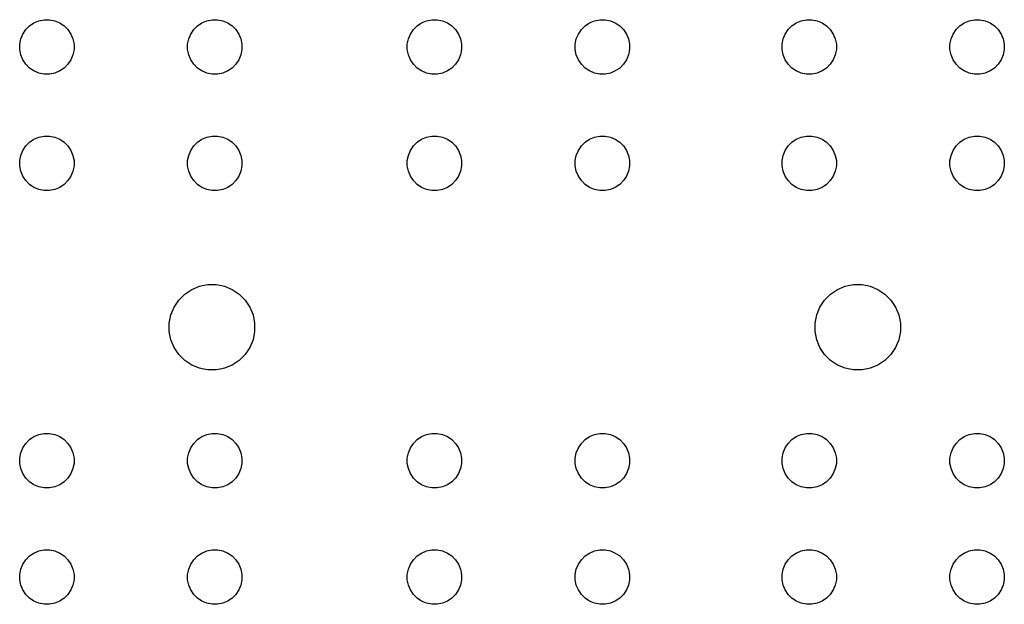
# Model space of a CAD drawing. Extents: x 75.9 to 114.1, y -101.6 to -39.1.
# Tile 1 of 2: x 75.9 to 114.1, y -101.6 to -78.9. Entities that reach past the tile are written whole.
import ezdxf

# ---------------------------------------------------------------- set-up
doc = ezdxf.new("R2010")
doc.units = 0
doc.header["$MEASUREMENT"] = 0
doc.layers.add('BLACK', color=7, linetype='CONTINUOUS')

msp = doc.modelspace()

# ---------------------------------------------------------------- linework, layer by layer
at = {"layer": 'BLACK', "linetype": 'CONTINUOUS'}
for p, q in [((76.1836, -79.33), (76.33, -79.1836)), ((76.33, -79.1836), (76.5022, -79.0686)), ((76.5022, -79.0686), (76.6934, -78.9894)), ((76.6934, -78.9894), (76.8965, -78.949)), ((76.8965, -78.949), (77.1035, -78.949)), ((77.1035, -78.949), (77.3066, -78.9894)), ((77.3066, -78.9894), (77.4978, -79.0686)), ((77.4978, -79.0686), (77.67, -79.1836)), ((77.67, -79.1836), (77.8164, -79.33)), ((82.6836, -79.33), (82.83, -79.1836)), ((82.83, -79.1836), (83.0022, -79.0686)), ((83.0022, -79.0686), (83.1934, -78.9894)), ((83.1934, -78.9894), (83.3965, -78.949)), ((83.3965, -78.949), (83.6035, -78.949)), ((83.6035, -78.949), (83.8066, -78.9894)), ((83.8066, -78.9894), (83.9978, -79.0686)), ((83.9978, -79.0686), (84.17, -79.1836)), ((84.17, -79.1836), (84.3164, -79.33)), ((91.1836, -79.33), (91.33, -79.1836)), ((91.33, -79.1836), (91.5022, -79.0686)), ((91.5022, -79.0686), (91.6934, -78.9894)), ((91.6934, -78.9894), (91.8965, -78.949)), ((91.8965, -78.949), (92.1035, -78.949)), ((92.1035, -78.949), (92.3066, -78.9894)), ((92.3066, -78.9894), (92.4978, -79.0686)), ((92.4978, -79.0686), (92.67, -79.1836)), ((92.67, -79.1836), (92.8164, -79.33)), ((97.6836, -79.33), (97.83, -79.1836)), ((97.83, -79.1836), (98.0022, -79.0686)), ((98.0022, -79.0686), (98.1934, -78.9894)), ((98.1934, -78.9894), (98.3965, -78.949)), ((98.3965, -78.949), (98.6035, -78.949)), ((98.6035, -78.949), (98.8066, -78.9894)), ((98.8066, -78.9894), (98.9978, -79.0686)), ((98.9978, -79.0686), (99.17, -79.1836)), ((99.17, -79.1836), (99.3164, -79.33)), ((105.684, -79.33), (105.83, -79.1836)), ((105.83, -79.1836), (106.002, -79.0686)), ((106.002, -79.0686), (106.193, -78.9894)), ((106.193, -78.9894), (106.396, -78.949)), ((106.396, -78.949), (106.604, -78.949)), ((106.604, -78.949), (106.807, -78.9894)), ((106.807, -78.9894), (106.998, -79.0686)), ((106.998, -79.0686), (107.17, -79.1836)), ((107.17, -79.1836), (107.316, -79.33)), ((112.184, -79.33), (112.33, -79.1836)), ((112.33, -79.1836), (112.502, -79.0686)), ((112.502, -79.0686), (112.693, -78.9894)), ((112.693, -78.9894), (112.896, -78.949)), ((112.896, -78.949), (113.104, -78.949)), ((113.104, -78.949), (113.307, -78.9894)), ((113.307, -78.9894), (113.498, -79.0686)), ((113.498, -79.0686), (113.67, -79.1836)), ((113.67, -79.1836), (113.816, -79.33)), ((75.9894, -79.6934), (76.0686, -79.5022)), ((76.0686, -79.5022), (76.1836, -79.33)), ((77.8164, -79.33), (77.9314, -79.5022)), ((77.9314, -79.5022), (78.0106, -79.6934)), ((82.4894, -79.6934), (82.5686, -79.5022)), ((82.5686, -79.5022), (82.6836, -79.33)), ((84.3164, -79.33), (84.4314, -79.5022)), ((84.4314, -79.5022), (84.5106, -79.6934)), ((90.9894, -79.6934), (91.0686, -79.5022)), ((91.0686, -79.5022), (91.1836, -79.33)), ((92.8164, -79.33), (92.9314, -79.5022)), ((92.9314, -79.5022), (93.0106, -79.6934)), ((97.4894, -79.6934), (97.5686, -79.5022)), ((97.5686, -79.5022), (97.6836, -79.33)), ((99.3164, -79.33), (99.4314, -79.5022)), ((99.4314, -79.5022), (99.5106, -79.6934)), ((105.489, -79.6934), (105.569, -79.5022)), ((105.569, -79.5022), (105.684, -79.33)), ((107.316, -79.33), (107.431, -79.5022)), ((107.431, -79.5022), (107.511, -79.6934)), ((111.989, -79.6934), (112.069, -79.5022)), ((112.069, -79.5022), (112.184, -79.33)), ((113.816, -79.33), (113.931, -79.5022)), ((113.931, -79.5022), (114.011, -79.6934)), ((75.949, -79.8965), (75.9894, -79.6934)), ((75.949, -80.1035), (75.949, -79.8965)), ((78.0106, -79.6934), (78.051, -79.8965)), ((78.051, -79.8965), (78.051, -80.1035)), ((82.449, -79.8965), (82.4894, -79.6934)), ((82.449, -80.1035), (82.449, -79.8965)), ((84.5106, -79.6934), (84.551, -79.8965)), ((84.551, -79.8965), (84.551, -80.1035)), ((90.949, -79.8965), (90.9894, -79.6934)), ((90.949, -80.1035), (90.949, -79.8965)), ((93.0106, -79.6934), (93.051, -79.8965)), ((93.051, -79.8965), (93.051, -80.1035)), ((97.449, -79.8965), (97.4894, -79.6934)), ((97.449, -80.1035), (97.449, -79.8965)), ((99.5106, -79.6934), (99.551, -79.8965)), ((99.551, -79.8965), (99.551, -80.1035)), ((105.449, -79.8965), (105.489, -79.6934)), ((105.449, -80.1035), (105.449, -79.8965)), ((107.511, -79.6934), (107.551, -79.8965)), ((107.551, -79.8965), (107.551, -80.1035)), ((111.949, -79.8965), (111.989, -79.6934)), ((111.949, -80.1035), (111.949, -79.8965)), ((114.011, -79.6934), (114.051, -79.8965)), ((114.051, -79.8965), (114.051, -80.1035)), ((75.9894, -80.3066), (75.949, -80.1035)), ((76.0686, -80.4978), (75.9894, -80.3066)), ((78.0106, -80.3066), (77.9314, -80.4978)), ((78.051, -80.1035), (78.0106, -80.3066)), ((82.4894, -80.3066), (82.449, -80.1035)), ((82.5686, -80.4978), (82.4894, -80.3066)), ((84.5106, -80.3066), (84.4314, -80.4978)), ((84.551, -80.1035), (84.5106, -80.3066)), ((90.9894, -80.3066), (90.949, -80.1035)), ((91.0686, -80.4978), (90.9894, -80.3066)), ((93.0106, -80.3066), (92.9314, -80.4978)), ((93.051, -80.1035), (93.0106, -80.3066)), ((97.4894, -80.3066), (97.449, -80.1035)), ((97.5686, -80.4978), (97.4894, -80.3066)), ((99.5106, -80.3066), (99.4314, -80.4978)), ((99.551, -80.1035), (99.5106, -80.3066)), ((105.489, -80.3066), (105.449, -80.1035)), ((105.569, -80.4978), (105.489, -80.3066)), ((107.511, -80.3066), (107.431, -80.4978)), ((107.551, -80.1035), (107.511, -80.3066)), ((111.989, -80.3066), (111.949, -80.1035)), ((112.069, -80.4978), (111.989, -80.3066)), ((114.011, -80.3066), (113.931, -80.4978)), ((114.051, -80.1035), (114.011, -80.3066)), ((76.1836, -80.67), (76.0686, -80.4978)), ((76.33, -80.8164), (76.1836, -80.67)), ((77.8164, -80.67), (77.67, -80.8164)), ((77.9314, -80.4978), (77.8164, -80.67)), ((82.6836, -80.67), (82.5686, -80.4978)), ((82.83, -80.8164), (82.6836, -80.67)), ((84.3164, -80.67), (84.17, -80.8164)), ((84.4314, -80.4978), (84.3164, -80.67)), ((91.1836, -80.67), (91.0686, -80.4978)), ((91.33, -80.8164), (91.1836, -80.67)), ((92.8164, -80.67), (92.67, -80.8164)), ((92.9314, -80.4978), (92.8164, -80.67)), ((97.6836, -80.67), (97.5686, -80.4978)), ((97.83, -80.8164), (97.6836, -80.67)), ((99.3164, -80.67), (99.17, -80.8164)), ((99.4314, -80.4978), (99.3164, -80.67)), ((105.684, -80.67), (105.569, -80.4978)), ((105.83, -80.8164), (105.684, -80.67)), ((107.316, -80.67), (107.17, -80.8164)), ((107.431, -80.4978), (107.316, -80.67)), ((112.184, -80.67), (112.069, -80.4978)), ((112.33, -80.8164), (112.184, -80.67)), ((113.816, -80.67), (113.67, -80.8164)), ((113.931, -80.4978), (113.816, -80.67)), ((76.5022, -80.9314), (76.33, -80.8164)), ((76.6934, -81.0106), (76.5022, -80.9314)), ((76.8965, -81.051), (76.6934, -81.0106)), ((77.1035, -81.051), (76.8965, -81.051)), ((77.3066, -81.0106), (77.1035, -81.051)), ((77.4978, -80.9314), (77.3066, -81.0106)), ((77.67, -80.8164), (77.4978, -80.9314)), ((83.0022, -80.9314), (82.83, -80.8164)), ((83.1934, -81.0106), (83.0022, -80.9314)), ((83.3965, -81.051), (83.1934, -81.0106)), ((83.6035, -81.051), (83.3965, -81.051)), ((83.8066, -81.0106), (83.6035, -81.051)), ((83.9978, -80.9314), (83.8066, -81.0106)), ((84.17, -80.8164), (83.9978, -80.9314)), ((91.5022, -80.9314), (91.33, -80.8164)), ((91.6934, -81.0106), (91.5022, -80.9314)), ((91.8965, -81.051), (91.6934, -81.0106)), ((92.1035, -81.051), (91.8965, -81.051)), ((92.3066, -81.0106), (92.1035, -81.051)), ((92.4978, -80.9314), (92.3066, -81.0106)), ((92.67, -80.8164), (92.4978, -80.9314)), ((98.0022, -80.9314), (97.83, -80.8164)), ((98.1934, -81.0106), (98.0022, -80.9314)), ((98.3965, -81.051), (98.1934, -81.0106)), ((98.6035, -81.051), (98.3965, -81.051)), ((98.8066, -81.0106), (98.6035, -81.051)), ((98.9978, -80.9314), (98.8066, -81.0106)), ((99.17, -80.8164), (98.9978, -80.9314)), ((106.002, -80.9314), (105.83, -80.8164)), ((106.193, -81.0106), (106.002, -80.9314)), ((106.396, -81.051), (106.193, -81.0106)), ((106.604, -81.051), (106.396, -81.051)), ((106.807, -81.0106), (106.604, -81.051)), ((106.998, -80.9314), (106.807, -81.0106)), ((107.17, -80.8164), (106.998, -80.9314)), ((112.502, -80.9314), (112.33, -80.8164)), ((112.693, -81.0106), (112.502, -80.9314)), ((112.896, -81.051), (112.693, -81.0106)), ((113.104, -81.051), (112.896, -81.051)), ((113.307, -81.0106), (113.104, -81.051)), ((113.498, -80.9314), (113.307, -81.0106)), ((113.67, -80.8164), (113.498, -80.9314)), ((76.1836, -83.83), (76.33, -83.6836)), ((76.33, -83.6836), (76.5022, -83.5686)), ((76.5022, -83.5686), (76.6934, -83.4894)), ((76.6934, -83.4894), (76.8965, -83.449)), ((76.8965, -83.449), (77.1035, -83.449)), ((77.1035, -83.449), (77.3066, -83.4894)), ((77.3066, -83.4894), (77.4978, -83.5686)), ((77.4978, -83.5686), (77.67, -83.6836)), ((77.67, -83.6836), (77.8164, -83.83)), ((82.6836, -83.83), (82.83, -83.6836)), ((82.83, -83.6836), (83.0022, -83.5686)), ((83.0022, -83.5686), (83.1934, -83.4894)), ((83.1934, -83.4894), (83.3965, -83.449)), ((83.3965, -83.449), (83.6035, -83.449)), ((83.6035, -83.449), (83.8066, -83.4894)), ((83.8066, -83.4894), (83.9978, -83.5686)), ((83.9978, -83.5686), (84.17, -83.6836)), ((84.17, -83.6836), (84.3164, -83.83)), ((91.1836, -83.83), (91.33, -83.6836)), ((91.33, -83.6836), (91.5022, -83.5686)), ((91.5022, -83.5686), (91.6934, -83.4894)), ((91.6934, -83.4894), (91.8965, -83.449)), ((91.8965, -83.449), (92.1035, -83.449)), ((92.1035, -83.449), (92.3066, -83.4894)), ((92.3066, -83.4894), (92.4978, -83.5686)), ((92.4978, -83.5686), (92.67, -83.6836)), ((92.67, -83.6836), (92.8164, -83.83)), ((97.6836, -83.83), (97.83, -83.6836)), ((97.83, -83.6836), (98.0022, -83.5686)), ((98.0022, -83.5686), (98.1934, -83.4894)), ((98.1934, -83.4894), (98.3965, -83.449)), ((98.3965, -83.449), (98.6035, -83.449)), ((98.6035, -83.449), (98.8066, -83.4894)), ((98.8066, -83.4894), (98.9978, -83.5686)), ((98.9978, -83.5686), (99.17, -83.6836)), ((99.17, -83.6836), (99.3164, -83.83)), ((105.684, -83.83), (105.83, -83.6836)), ((105.83, -83.6836), (106.002, -83.5686)), ((106.002, -83.5686), (106.193, -83.4894)), ((106.193, -83.4894), (106.396, -83.449)), ((106.396, -83.449), (106.604, -83.449)), ((106.604, -83.449), (106.807, -83.4894)), ((106.807, -83.4894), (106.998, -83.5686)), ((106.998, -83.5686), (107.17, -83.6836)), ((107.17, -83.6836), (107.316, -83.83)), ((112.184, -83.83), (112.33, -83.6836)), ((112.33, -83.6836), (112.502, -83.5686)), ((112.502, -83.5686), (112.693, -83.4894)), ((112.693, -83.4894), (112.896, -83.449)), ((112.896, -83.449), (113.104, -83.449)), ((113.104, -83.449), (113.307, -83.4894)), ((113.307, -83.4894), (113.498, -83.5686)), ((113.498, -83.5686), (113.67, -83.6836)), ((113.67, -83.6836), (113.816, -83.83)), ((75.949, -84.3965), (75.9894, -84.1934)), ((75.9894, -84.1934), (76.0686, -84.0022)), ((76.0686, -84.0022), (76.1836, -83.83)), ((77.8164, -83.83), (77.9314, -84.0022)), ((77.9314, -84.0022), (78.0106, -84.1934)), ((78.0106, -84.1934), (78.051, -84.3965)), ((82.449, -84.3965), (82.4894, -84.1934)), ((82.4894, -84.1934), (82.5686, -84.0022)), ((82.5686, -84.0022), (82.6836, -83.83)), ((84.3164, -83.83), (84.4314, -84.0022)), ((84.4314, -84.0022), (84.5106, -84.1934)), ((84.5106, -84.1934), (84.551, -84.3965)), ((90.949, -84.3965), (90.9894, -84.1934)), ((90.9894, -84.1934), (91.0686, -84.0022)), ((91.0686, -84.0022), (91.1836, -83.83)), ((92.8164, -83.83), (92.9314, -84.0022)), ((92.9314, -84.0022), (93.0106, -84.1934)), ((93.0106, -84.1934), (93.051, -84.3965)), ((97.449, -84.3965), (97.4894, -84.1934)), ((97.4894, -84.1934), (97.5686, -84.0022)), ((97.5686, -84.0022), (97.6836, -83.83)), ((99.3164, -83.83), (99.4314, -84.0022)), ((99.4314, -84.0022), (99.5106, -84.1934)), ((99.5106, -84.1934), (99.551, -84.3965)), ((105.449, -84.3965), (105.489, -84.1934)), ((105.489, -84.1934), (105.569, -84.0022)), ((105.569, -84.0022), (105.684, -83.83)), ((107.316, -83.83), (107.431, -84.0022)), ((107.431, -84.0022), (107.511, -84.1934)), ((107.511, -84.1934), (107.551, -84.3965)), ((111.949, -84.3965), (111.989, -84.1934)), ((111.989, -84.1934), (112.069, -84.0022)), ((112.069, -84.0022), (112.184, -83.83)), ((113.816, -83.83), (113.931, -84.0022)), ((113.931, -84.0022), (114.011, -84.1934)), ((114.011, -84.1934), (114.051, -84.3965)), ((75.949, -84.6035), (75.949, -84.3965)), ((78.051, -84.3965), (78.051, -84.6035)), ((82.449, -84.6035), (82.449, -84.3965)), ((84.551, -84.3965), (84.551, -84.6035)), ((90.949, -84.6035), (90.949, -84.3965)), ((93.051, -84.3965), (93.051, -84.6035)), ((97.449, -84.6035), (97.449, -84.3965)), ((99.551, -84.3965), (99.551, -84.6035)), ((105.449, -84.6035), (105.449, -84.3965)), ((107.551, -84.3965), (107.551, -84.6035)), ((111.949, -84.6035), (111.949, -84.3965)), ((114.051, -84.3965), (114.051, -84.6035)), ((75.9894, -84.8066), (75.949, -84.6035)), ((76.0686, -84.9978), (75.9894, -84.8066)), ((78.0106, -84.8066), (77.9314, -84.9978)), ((78.051, -84.6035), (78.0106, -84.8066)), ((82.4894, -84.8066), (82.449, -84.6035)), ((82.5686, -84.9978), (82.4894, -84.8066)), ((84.5106, -84.8066), (84.4314, -84.9978)), ((84.551, -84.6035), (84.5106, -84.8066)), ((90.9894, -84.8066), (90.949, -84.6035)), ((91.0686, -84.9978), (90.9894, -84.8066)), ((93.0106, -84.8066), (92.9314, -84.9978)), ((93.051, -84.6035), (93.0106, -84.8066)), ((97.4894, -84.8066), (97.449, -84.6035)), ((97.5686, -84.9978), (97.4894, -84.8066)), ((99.5106, -84.8066), (99.4314, -84.9978)), ((99.551, -84.6035), (99.5106, -84.8066)), ((105.489, -84.8066), (105.449, -84.6035)), ((105.569, -84.9978), (105.489, -84.8066)), ((107.511, -84.8066), (107.431, -84.9978)), ((107.551, -84.6035), (107.511, -84.8066)), ((111.989, -84.8066), (111.949, -84.6035)), ((112.069, -84.9978), (111.989, -84.8066)), ((114.011, -84.8066), (113.931, -84.9978)), ((114.051, -84.6035), (114.011, -84.8066)), ((76.1836, -85.17), (76.0686, -84.9978)), ((76.33, -85.3164), (76.1836, -85.17)), ((76.5022, -85.4314), (76.33, -85.3164)), ((77.67, -85.3164), (77.4978, -85.4314)), ((77.8164, -85.17), (77.67, -85.3164)), ((77.9314, -84.9978), (77.8164, -85.17)), ((82.6836, -85.17), (82.5686, -84.9978)), ((82.83, -85.3164), (82.6836, -85.17)), ((83.0022, -85.4314), (82.83, -85.3164)), ((84.17, -85.3164), (83.9978, -85.4314)), ((84.3164, -85.17), (84.17, -85.3164)), ((84.4314, -84.9978), (84.3164, -85.17)), ((91.1836, -85.17), (91.0686, -84.9978)), ((91.33, -85.3164), (91.1836, -85.17)), ((91.5022, -85.4314), (91.33, -85.3164)), ((92.67, -85.3164), (92.4978, -85.4314)), ((92.8164, -85.17), (92.67, -85.3164)), ((92.9314, -84.9978), (92.8164, -85.17)), ((97.6836, -85.17), (97.5686, -84.9978)), ((97.83, -85.3164), (97.6836, -85.17)), ((98.0022, -85.4314), (97.83, -85.3164)), ((99.17, -85.3164), (98.9978, -85.4314)), ((99.3164, -85.17), (99.17, -85.3164)), ((99.4314, -84.9978), (99.3164, -85.17)), ((105.684, -85.17), (105.569, -84.9978)), ((105.83, -85.3164), (105.684, -85.17)), ((106.002, -85.4314), (105.83, -85.3164)), ((107.17, -85.3164), (106.998, -85.4314)), ((107.316, -85.17), (107.17, -85.3164)), ((107.431, -84.9978), (107.316, -85.17)), ((112.184, -85.17), (112.069, -84.9978)), ((112.33, -85.3164), (112.184, -85.17)), ((112.502, -85.4314), (112.33, -85.3164)), ((113.67, -85.3164), (113.498, -85.4314)), ((113.816, -85.17), (113.67, -85.3164)), ((113.931, -84.9978), (113.816, -85.17)), ((76.6934, -85.5106), (76.5022, -85.4314)), ((76.8965, -85.551), (76.6934, -85.5106)), ((77.1035, -85.551), (76.8965, -85.551)), ((77.3066, -85.5106), (77.1035, -85.551)), ((77.4978, -85.4314), (77.3066, -85.5106)), ((83.1934, -85.5106), (83.0022, -85.4314)), ((83.3965, -85.551), (83.1934, -85.5106)), ((83.6035, -85.551), (83.3965, -85.551)), ((83.8066, -85.5106), (83.6035, -85.551)), ((83.9978, -85.4314), (83.8066, -85.5106)), ((91.6934, -85.5106), (91.5022, -85.4314)), ((91.8965, -85.551), (91.6934, -85.5106)), ((92.1035, -85.551), (91.8965, -85.551)), ((92.3066, -85.5106), (92.1035, -85.551)), ((92.4978, -85.4314), (92.3066, -85.5106)), ((98.1934, -85.5106), (98.0022, -85.4314)), ((98.3965, -85.551), (98.1934, -85.5106)), ((98.6035, -85.551), (98.3965, -85.551)), ((98.8066, -85.5106), (98.6035, -85.551)), ((98.9978, -85.4314), (98.8066, -85.5106)), ((106.193, -85.5106), (106.002, -85.4314)), ((106.396, -85.551), (106.193, -85.5106)), ((106.604, -85.551), (106.396, -85.551)), ((106.807, -85.5106), (106.604, -85.551)), ((106.998, -85.4314), (106.807, -85.5106)), ((112.693, -85.5106), (112.502, -85.4314)), ((112.896, -85.551), (112.693, -85.5106)), ((113.104, -85.551), (112.896, -85.551)), ((113.307, -85.5106), (113.104, -85.551)), ((113.498, -85.4314), (113.307, -85.5106)), ((82.3411, -89.5552), (82.608, -89.3769)), ((82.608, -89.3769), (82.9084, -89.2524)), ((82.9084, -89.2524), (83.0147, -89.2313)), ((83.0147, -89.2313), (83.2274, -89.189)), ((83.2274, -89.189), (83.5526, -89.189)), ((83.5526, -89.189), (83.7653, -89.2313)), ((83.7653, -89.2313), (83.8716, -89.2524)), ((83.8716, -89.2524), (84.172, -89.3769)), ((84.172, -89.3769), (84.4389, -89.5552)), ((107.331, -89.5552), (107.598, -89.3769)), ((107.598, -89.3769), (107.898, -89.2524)), ((107.898, -89.2524), (108.005, -89.2313)), ((108.005, -89.2313), (108.217, -89.189)), ((108.217, -89.189), (108.543, -89.189)), ((108.543, -89.189), (108.755, -89.2313)), ((108.755, -89.2313), (108.862, -89.2524)), ((108.862, -89.2524), (109.162, -89.3769)), ((109.162, -89.3769), (109.429, -89.5552)), ((81.9269, -90.058), (82.1076, -89.7875)), ((82.1076, -89.7875), (82.3375, -89.5576)), ((82.3375, -89.5576), (82.3411, -89.5552)), ((84.4389, -89.5552), (84.4425, -89.5576)), ((84.4425, -89.5576), (84.6724, -89.7875)), ((84.6724, -89.7875), (84.8531, -90.058)), ((106.917, -90.058), (107.098, -89.7875)), ((107.098, -89.7875), (107.328, -89.5576)), ((107.328, -89.5576), (107.331, -89.5552)), ((109.429, -89.5552), (109.432, -89.5576)), ((109.432, -89.5576), (109.662, -89.7875)), ((109.662, -89.7875), (109.843, -90.058)), ((81.8024, -90.3584), (81.9269, -90.058)), ((84.8531, -90.058), (84.9776, -90.3584)), ((106.792, -90.3584), (106.917, -90.058)), ((109.843, -90.058), (109.968, -90.3584)), ((81.739, -90.6774), (81.8024, -90.3584)), ((81.739, -91.0026), (81.739, -90.6774)), ((84.9776, -90.3584), (85.041, -90.6774)), ((85.041, -90.6774), (85.041, -91.0026)), ((106.729, -90.6774), (106.792, -90.3584)), ((106.729, -91.0026), (106.729, -90.6774)), ((109.968, -90.3584), (110.031, -90.6774)), ((110.031, -90.6774), (110.031, -91.0026)), ((81.8024, -91.3216), (81.739, -91.0026)), ((85.041, -91.0026), (84.9776, -91.3216)), ((106.792, -91.3216), (106.729, -91.0026)), ((110.031, -91.0026), (109.968, -91.3216)), ((81.9269, -91.622), (81.8024, -91.3216)), ((84.9776, -91.3216), (84.8531, -91.622)), ((106.917, -91.622), (106.792, -91.3216)), ((109.968, -91.3216), (109.843, -91.622)), ((82.1076, -91.8925), (81.9269, -91.622)), ((84.8531, -91.622), (84.6724, -91.8925)), ((107.098, -91.8925), (106.917, -91.622)), ((109.843, -91.622), (109.662, -91.8925)), ((82.3375, -92.1224), (82.1076, -91.8925)), ((82.608, -92.3031), (82.3375, -92.1224)), ((82.3375, -92.1224), (82.3375, -92.1224)), ((84.4425, -92.1224), (84.172, -92.3031)), ((84.6724, -91.8925), (84.4425, -92.1224)), ((84.4425, -92.1224), (84.4425, -92.1224)), ((107.328, -92.1224), (107.098, -91.8925)), ((107.598, -92.3031), (107.328, -92.1224)), ((107.328, -92.1224), (107.328, -92.1224)), ((109.432, -92.1224), (109.162, -92.3031)), ((109.662, -91.8925), (109.432, -92.1224)), ((109.432, -92.1224), (109.432, -92.1224)), ((82.9084, -92.4276), (82.608, -92.3031)), ((83.0147, -92.4487), (82.9084, -92.4276)), ((83.2274, -92.491), (83.0147, -92.4487)), ((83.5526, -92.491), (83.2274, -92.491)), ((83.7653, -92.4487), (83.5526, -92.491)), ((83.8716, -92.4276), (83.7653, -92.4487)), ((84.172, -92.3031), (83.8716, -92.4276)), ((107.898, -92.4276), (107.598, -92.3031)), ((108.005, -92.4487), (107.898, -92.4276)), ((108.217, -92.491), (108.005, -92.4487)), ((108.543, -92.491), (108.217, -92.491)), ((108.755, -92.4487), (108.543, -92.491)), ((108.862, -92.4276), (108.755, -92.4487)), ((109.162, -92.3031), (108.862, -92.4276)), ((76.1836, -95.33), (76.33, -95.1836)), ((76.33, -95.1836), (76.5022, -95.0686)), ((76.5022, -95.0686), (76.6934, -94.9894)), ((76.6934, -94.9894), (76.8965, -94.949)), ((76.8965, -94.949), (77.1035, -94.949)), ((77.1035, -94.949), (77.3066, -94.9894)), ((77.3066, -94.9894), (77.4978, -95.0686)), ((77.4978, -95.0686), (77.67, -95.1836)), ((77.67, -95.1836), (77.8164, -95.33)), ((82.6836, -95.33), (82.83, -95.1836)), ((82.83, -95.1836), (83.0022, -95.0686)), ((83.0022, -95.0686), (83.1934, -94.9894)), ((83.1934, -94.9894), (83.3965, -94.949)), ((83.3965, -94.949), (83.6035, -94.949)), ((83.6035, -94.949), (83.8066, -94.9894)), ((83.8066, -94.9894), (83.9978, -95.0686)), ((83.9978, -95.0686), (84.17, -95.1836)), ((84.17, -95.1836), (84.3164, -95.33)), ((91.1836, -95.33), (91.33, -95.1836)), ((91.33, -95.1836), (91.5022, -95.0686)), ((91.5022, -95.0686), (91.6934, -94.9894)), ((91.6934, -94.9894), (91.8965, -94.949)), ((91.8965, -94.949), (92.1035, -94.949)), ((92.1035, -94.949), (92.3066, -94.9894)), ((92.3066, -94.9894), (92.4978, -95.0686)), ((92.4978, -95.0686), (92.67, -95.1836)), ((92.67, -95.1836), (92.8164, -95.33)), ((97.6836, -95.33), (97.83, -95.1836)), ((97.83, -95.1836), (98.0022, -95.0686)), ((98.0022, -95.0686), (98.1934, -94.9894)), ((98.1934, -94.9894), (98.3965, -94.949)), ((98.3965, -94.949), (98.6035, -94.949)), ((98.6035, -94.949), (98.8066, -94.9894)), ((98.8066, -94.9894), (98.9978, -95.0686)), ((98.9978, -95.0686), (99.17, -95.1836)), ((99.17, -95.1836), (99.3164, -95.33)), ((105.684, -95.33), (105.83, -95.1836)), ((105.83, -95.1836), (106.002, -95.0686)), ((106.002, -95.0686), (106.193, -94.9894)), ((106.193, -94.9894), (106.396, -94.949)), ((106.396, -94.949), (106.604, -94.949)), ((106.604, -94.949), (106.807, -94.9894)), ((106.807, -94.9894), (106.998, -95.0686)), ((106.998, -95.0686), (107.17, -95.1836)), ((107.17, -95.1836), (107.316, -95.33)), ((112.184, -95.33), (112.33, -95.1836)), ((112.33, -95.1836), (112.502, -95.0686)), ((112.502, -95.0686), (112.693, -94.9894)), ((112.693, -94.9894), (112.896, -94.949)), ((112.896, -94.949), (113.104, -94.949)), ((113.104, -94.949), (113.307, -94.9894)), ((113.307, -94.9894), (113.498, -95.0686)), ((113.498, -95.0686), (113.67, -95.1836)), ((113.67, -95.1836), (113.816, -95.33)), ((75.9894, -95.6934), (76.0686, -95.5022)), ((76.0686, -95.5022), (76.1836, -95.33)), ((77.8164, -95.33), (77.9314, -95.5022)), ((77.9314, -95.5022), (78.0106, -95.6934)), ((82.4894, -95.6934), (82.5686, -95.5022)), ((82.5686, -95.5022), (82.6836, -95.33)), ((84.3164, -95.33), (84.4314, -95.5022)), ((84.4314, -95.5022), (84.5106, -95.6934)), ((90.9894, -95.6934), (91.0686, -95.5022)), ((91.0686, -95.5022), (91.1836, -95.33)), ((92.8164, -95.33), (92.9314, -95.5022)), ((92.9314, -95.5022), (93.0106, -95.6934)), ((97.4894, -95.6934), (97.5686, -95.5022)), ((97.5686, -95.5022), (97.6836, -95.33)), ((99.3164, -95.33), (99.4314, -95.5022)), ((99.4314, -95.5022), (99.5106, -95.6934)), ((105.489, -95.6934), (105.569, -95.5022)), ((105.569, -95.5022), (105.684, -95.33)), ((107.316, -95.33), (107.431, -95.5022)), ((107.431, -95.5022), (107.511, -95.6934)), ((111.989, -95.6934), (112.069, -95.5022)), ((112.069, -95.5022), (112.184, -95.33)), ((113.816, -95.33), (113.931, -95.5022)), ((113.931, -95.5022), (114.011, -95.6934)), ((75.949, -95.8965), (75.9894, -95.6934)), ((75.949, -96.1035), (75.949, -95.8965)), ((78.0106, -95.6934), (78.051, -95.8965)), ((78.051, -95.8965), (78.051, -96.1035)), ((82.449, -95.8965), (82.4894, -95.6934)), ((82.449, -96.1035), (82.449, -95.8965)), ((84.5106, -95.6934), (84.551, -95.8965)), ((84.551, -95.8965), (84.551, -96.1035)), ((90.949, -95.8965), (90.9894, -95.6934)), ((90.949, -96.1035), (90.949, -95.8965)), ((93.0106, -95.6934), (93.051, -95.8965)), ((93.051, -95.8965), (93.051, -96.1035)), ((97.449, -95.8965), (97.4894, -95.6934)), ((97.449, -96.1035), (97.449, -95.8965)), ((99.5106, -95.6934), (99.551, -95.8965)), ((99.551, -95.8965), (99.551, -96.1035)), ((105.449, -95.8965), (105.489, -95.6934)), ((105.449, -96.1035), (105.449, -95.8965)), ((107.511, -95.6934), (107.551, -95.8965)), ((107.551, -95.8965), (107.551, -96.1035)), ((111.949, -95.8965), (111.989, -95.6934)), ((111.949, -96.1035), (111.949, -95.8965)), ((114.011, -95.6934), (114.051, -95.8965)), ((114.051, -95.8965), (114.051, -96.1035)), ((75.9894, -96.3066), (75.949, -96.1035)), ((76.0686, -96.4978), (75.9894, -96.3066)), ((78.0106, -96.3066), (77.9314, -96.4978)), ((78.051, -96.1035), (78.0106, -96.3066)), ((82.4894, -96.3066), (82.449, -96.1035)), ((82.5686, -96.4978), (82.4894, -96.3066)), ((84.5106, -96.3066), (84.4314, -96.4978)), ((84.551, -96.1035), (84.5106, -96.3066)), ((90.9894, -96.3066), (90.949, -96.1035)), ((91.0686, -96.4978), (90.9894, -96.3066)), ((93.0106, -96.3066), (92.9314, -96.4978)), ((93.051, -96.1035), (93.0106, -96.3066)), ((97.4894, -96.3066), (97.449, -96.1035)), ((97.5686, -96.4978), (97.4894, -96.3066)), ((99.5106, -96.3066), (99.4314, -96.4978)), ((99.551, -96.1035), (99.5106, -96.3066)), ((105.489, -96.3066), (105.449, -96.1035)), ((105.569, -96.4978), (105.489, -96.3066)), ((107.511, -96.3066), (107.431, -96.4978)), ((107.551, -96.1035), (107.511, -96.3066)), ((111.989, -96.3066), (111.949, -96.1035)), ((112.069, -96.4978), (111.989, -96.3066)), ((114.011, -96.3066), (113.931, -96.4978)), ((114.051, -96.1035), (114.011, -96.3066)), ((76.1836, -96.67), (76.0686, -96.4978)), ((76.33, -96.8164), (76.1836, -96.67)), ((77.8164, -96.67), (77.67, -96.8164)), ((77.9314, -96.4978), (77.8164, -96.67)), ((82.6836, -96.67), (82.5686, -96.4978)), ((82.83, -96.8164), (82.6836, -96.67)), ((84.3164, -96.67), (84.17, -96.8164)), ((84.4314, -96.4978), (84.3164, -96.67)), ((91.1836, -96.67), (91.0686, -96.4978)), ((91.33, -96.8164), (91.1836, -96.67)), ((92.8164, -96.67), (92.67, -96.8164)), ((92.9314, -96.4978), (92.8164, -96.67)), ((97.6836, -96.67), (97.5686, -96.4978)), ((97.83, -96.8164), (97.6836, -96.67)), ((99.3164, -96.67), (99.17, -96.8164)), ((99.4314, -96.4978), (99.3164, -96.67)), ((105.684, -96.67), (105.569, -96.4978)), ((105.83, -96.8164), (105.684, -96.67)), ((107.316, -96.67), (107.17, -96.8164)), ((107.431, -96.4978), (107.316, -96.67)), ((112.184, -96.67), (112.069, -96.4978)), ((112.33, -96.8164), (112.184, -96.67)), ((113.816, -96.67), (113.67, -96.8164)), ((113.931, -96.4978), (113.816, -96.67)), ((76.5022, -96.9314), (76.33, -96.8164)), ((76.6934, -97.0106), (76.5022, -96.9314)), ((76.8965, -97.051), (76.6934, -97.0106)), ((77.1035, -97.051), (76.8965, -97.051)), ((77.3066, -97.0106), (77.1035, -97.051)), ((77.4978, -96.9314), (77.3066, -97.0106)), ((77.67, -96.8164), (77.4978, -96.9314)), ((83.0022, -96.9314), (82.83, -96.8164)), ((83.1934, -97.0106), (83.0022, -96.9314)), ((83.3965, -97.051), (83.1934, -97.0106)), ((83.6035, -97.051), (83.3965, -97.051)), ((83.8066, -97.0106), (83.6035, -97.051)), ((83.9978, -96.9314), (83.8066, -97.0106)), ((84.17, -96.8164), (83.9978, -96.9314)), ((91.5022, -96.9314), (91.33, -96.8164)), ((91.6934, -97.0106), (91.5022, -96.9314)), ((91.8965, -97.051), (91.6934, -97.0106)), ((92.1035, -97.051), (91.8965, -97.051)), ((92.3066, -97.0106), (92.1035, -97.051)), ((92.4978, -96.9314), (92.3066, -97.0106)), ((92.67, -96.8164), (92.4978, -96.9314)), ((98.0022, -96.9314), (97.83, -96.8164)), ((98.1934, -97.0106), (98.0022, -96.9314)), ((98.3965, -97.051), (98.1934, -97.0106)), ((98.6035, -97.051), (98.3965, -97.051)), ((98.8066, -97.0106), (98.6035, -97.051)), ((98.9978, -96.9314), (98.8066, -97.0106)), ((99.17, -96.8164), (98.9978, -96.9314)), ((106.002, -96.9314), (105.83, -96.8164)), ((106.193, -97.0106), (106.002, -96.9314)), ((106.396, -97.051), (106.193, -97.0106)), ((106.604, -97.051), (106.396, -97.051)), ((106.807, -97.0106), (106.604, -97.051)), ((106.998, -96.9314), (106.807, -97.0106)), ((107.17, -96.8164), (106.998, -96.9314)), ((112.502, -96.9314), (112.33, -96.8164)), ((112.693, -97.0106), (112.502, -96.9314)), ((112.896, -97.051), (112.693, -97.0106)), ((113.104, -97.051), (112.896, -97.051)), ((113.307, -97.0106), (113.104, -97.051)), ((113.498, -96.9314), (113.307, -97.0106)), ((113.67, -96.8164), (113.498, -96.9314)), ((76.1836, -99.83), (76.33, -99.6836)), ((76.33, -99.6836), (76.5022, -99.5686)), ((76.5022, -99.5686), (76.6934, -99.4894)), ((76.6934, -99.4894), (76.8965, -99.449)), ((76.8965, -99.449), (77.1035, -99.449)), ((77.1035, -99.449), (77.3066, -99.4894)), ((77.3066, -99.4894), (77.4978, -99.5686)), ((77.4978, -99.5686), (77.67, -99.6836)), ((77.67, -99.6836), (77.8164, -99.83)), ((82.6836, -99.83), (82.83, -99.6836)), ((82.83, -99.6836), (83.0022, -99.5686)), ((83.0022, -99.5686), (83.1934, -99.4894)), ((83.1934, -99.4894), (83.3965, -99.449)), ((83.3965, -99.449), (83.6035, -99.449)), ((83.6035, -99.449), (83.8066, -99.4894)), ((83.8066, -99.4894), (83.9978, -99.5686)), ((83.9978, -99.5686), (84.17, -99.6836)), ((84.17, -99.6836), (84.3164, -99.83)), ((91.1836, -99.83), (91.33, -99.6836)), ((91.33, -99.6836), (91.5022, -99.5686)), ((91.5022, -99.5686), (91.6934, -99.4894)), ((91.6934, -99.4894), (91.8965, -99.449)), ((91.8965, -99.449), (92.1035, -99.449)), ((92.1035, -99.449), (92.3066, -99.4894)), ((92.3066, -99.4894), (92.4978, -99.5686)), ((92.4978, -99.5686), (92.67, -99.6836)), ((92.67, -99.6836), (92.8164, -99.83)), ((97.6836, -99.83), (97.83, -99.6836)), ((97.83, -99.6836), (98.0022, -99.5686)), ((98.0022, -99.5686), (98.1934, -99.4894)), ((98.1934, -99.4894), (98.3965, -99.449)), ((98.3965, -99.449), (98.6035, -99.449)), ((98.6035, -99.449), (98.8066, -99.4894)), ((98.8066, -99.4894), (98.9978, -99.5686)), ((98.9978, -99.5686), (99.17, -99.6836)), ((99.17, -99.6836), (99.3164, -99.83)), ((105.684, -99.83), (105.83, -99.6836)), ((105.83, -99.6836), (106.002, -99.5686)), ((106.002, -99.5686), (106.193, -99.4894)), ((106.193, -99.4894), (106.396, -99.449)), ((106.396, -99.449), (106.604, -99.449)), ((106.604, -99.449), (106.807, -99.4894)), ((106.807, -99.4894), (106.998, -99.5686)), ((106.998, -99.5686), (107.17, -99.6836)), ((107.17, -99.6836), (107.316, -99.83)), ((112.184, -99.83), (112.33, -99.6836)), ((112.33, -99.6836), (112.502, -99.5686)), ((112.502, -99.5686), (112.693, -99.4894)), ((112.693, -99.4894), (112.896, -99.449)), ((112.896, -99.449), (113.104, -99.449)), ((113.104, -99.449), (113.307, -99.4894)), ((113.307, -99.4894), (113.498, -99.5686)), ((113.498, -99.5686), (113.67, -99.6836)), ((113.67, -99.6836), (113.816, -99.83)), ((75.949, -100.396), (75.9894, -100.193)), ((75.9894, -100.193), (76.0686, -100.002)), ((76.0686, -100.002), (76.1836, -99.83)), ((77.8164, -99.83), (77.9314, -100.002)), ((77.9314, -100.002), (78.0106, -100.193)), ((78.0106, -100.193), (78.051, -100.396)), ((82.449, -100.396), (82.4894, -100.193)), ((82.4894, -100.193), (82.5686, -100.002)), ((82.5686, -100.002), (82.6836, -99.83)), ((84.3164, -99.83), (84.4314, -100.002)), ((84.4314, -100.002), (84.5106, -100.193)), ((84.5106, -100.193), (84.551, -100.396)), ((90.949, -100.396), (90.9894, -100.193)), ((90.9894, -100.193), (91.0686, -100.002)), ((91.0686, -100.002), (91.1836, -99.83)), ((92.8164, -99.83), (92.9314, -100.002)), ((92.9314, -100.002), (93.0106, -100.193)), ((93.0106, -100.193), (93.051, -100.396)), ((97.449, -100.396), (97.4894, -100.193)), ((97.4894, -100.193), (97.5686, -100.002)), ((97.5686, -100.002), (97.6836, -99.83)), ((99.3164, -99.83), (99.4314, -100.002)), ((99.4314, -100.002), (99.5106, -100.193)), ((99.5106, -100.193), (99.551, -100.396)), ((105.449, -100.396), (105.489, -100.193)), ((105.489, -100.193), (105.569, -100.002)), ((105.569, -100.002), (105.684, -99.83)), ((107.316, -99.83), (107.431, -100.002)), ((107.431, -100.002), (107.511, -100.193)), ((107.511, -100.193), (107.551, -100.396)), ((111.949, -100.396), (111.989, -100.193)), ((111.989, -100.193), (112.069, -100.002)), ((112.069, -100.002), (112.184, -99.83)), ((113.816, -99.83), (113.931, -100.002)), ((113.931, -100.002), (114.011, -100.193)), ((114.011, -100.193), (114.051, -100.396)), ((75.949, -100.604), (75.949, -100.396)), ((78.051, -100.396), (78.051, -100.604)), ((82.449, -100.604), (82.449, -100.396)), ((84.551, -100.396), (84.551, -100.604)), ((90.949, -100.604), (90.949, -100.396)), ((93.051, -100.396), (93.051, -100.604)), ((97.449, -100.604), (97.449, -100.396)), ((99.551, -100.396), (99.551, -100.604)), ((105.449, -100.604), (105.449, -100.396)), ((107.551, -100.396), (107.551, -100.604)), ((111.949, -100.604), (111.949, -100.396)), ((114.051, -100.396), (114.051, -100.604)), ((75.9894, -100.807), (75.949, -100.604)), ((76.0686, -100.998), (75.9894, -100.807)), ((78.0106, -100.807), (77.9314, -100.998)), ((78.051, -100.604), (78.0106, -100.807)), ((82.4894, -100.807), (82.449, -100.604)), ((82.5686, -100.998), (82.4894, -100.807)), ((84.5106, -100.807), (84.4314, -100.998)), ((84.551, -100.604), (84.5106, -100.807)), ((90.9894, -100.807), (90.949, -100.604)), ((91.0686, -100.998), (90.9894, -100.807)), ((93.0106, -100.807), (92.9314, -100.998)), ((93.051, -100.604), (93.0106, -100.807)), ((97.4894, -100.807), (97.449, -100.604)), ((97.5686, -100.998), (97.4894, -100.807)), ((99.5106, -100.807), (99.4314, -100.998)), ((99.551, -100.604), (99.5106, -100.807)), ((105.489, -100.807), (105.449, -100.604)), ((105.569, -100.998), (105.489, -100.807)), ((107.511, -100.807), (107.431, -100.998)), ((107.551, -100.604), (107.511, -100.807)), ((111.989, -100.807), (111.949, -100.604)), ((112.069, -100.998), (111.989, -100.807)), ((114.011, -100.807), (113.931, -100.998)), ((114.051, -100.604), (114.011, -100.807)), ((76.1836, -101.17), (76.0686, -100.998)), ((76.33, -101.316), (76.1836, -101.17)), ((76.5022, -101.431), (76.33, -101.316)), ((77.67, -101.316), (77.4978, -101.431)), ((77.8164, -101.17), (77.67, -101.316)), ((77.9314, -100.998), (77.8164, -101.17)), ((82.6836, -101.17), (82.5686, -100.998)), ((82.83, -101.316), (82.6836, -101.17)), ((83.0022, -101.431), (82.83, -101.316)), ((84.17, -101.316), (83.9978, -101.431)), ((84.3164, -101.17), (84.17, -101.316)), ((84.4314, -100.998), (84.3164, -101.17)), ((91.1836, -101.17), (91.0686, -100.998)), ((91.33, -101.316), (91.1836, -101.17)), ((91.5022, -101.431), (91.33, -101.316)), ((92.67, -101.316), (92.4978, -101.431)), ((92.8164, -101.17), (92.67, -101.316)), ((92.9314, -100.998), (92.8164, -101.17)), ((97.6836, -101.17), (97.5686, -100.998)), ((97.83, -101.316), (97.6836, -101.17)), ((98.0022, -101.431), (97.83, -101.316)), ((99.17, -101.316), (98.9978, -101.431)), ((99.3164, -101.17), (99.17, -101.316)), ((99.4314, -100.998), (99.3164, -101.17)), ((105.684, -101.17), (105.569, -100.998)), ((105.83, -101.316), (105.684, -101.17)), ((106.002, -101.431), (105.83, -101.316)), ((107.17, -101.316), (106.998, -101.431)), ((107.316, -101.17), (107.17, -101.316)), ((107.431, -100.998), (107.316, -101.17)), ((112.184, -101.17), (112.069, -100.998)), ((112.33, -101.316), (112.184, -101.17)), ((112.502, -101.431), (112.33, -101.316)), ((113.67, -101.316), (113.498, -101.431)), ((113.816, -101.17), (113.67, -101.316)), ((113.931, -100.998), (113.816, -101.17)), ((76.6934, -101.511), (76.5022, -101.431)), ((76.8965, -101.551), (76.6934, -101.511)), ((77.1035, -101.551), (76.8965, -101.551)), ((77.3066, -101.511), (77.1035, -101.551)), ((77.4978, -101.431), (77.3066, -101.511)), ((83.1934, -101.511), (83.0022, -101.431)), ((83.3965, -101.551), (83.1934, -101.511)), ((83.6035, -101.551), (83.3965, -101.551)), ((83.8066, -101.511), (83.6035, -101.551)), ((83.9978, -101.431), (83.8066, -101.511)), ((91.6934, -101.511), (91.5022, -101.431)), ((91.8965, -101.551), (91.6934, -101.511)), ((92.1035, -101.551), (91.8965, -101.551)), ((92.3066, -101.511), (92.1035, -101.551)), ((92.4978, -101.431), (92.3066, -101.511)), ((98.1934, -101.511), (98.0022, -101.431)), ((98.3965, -101.551), (98.1934, -101.511)), ((98.6035, -101.551), (98.3965, -101.551)), ((98.8066, -101.511), (98.6035, -101.551)), ((98.9978, -101.431), (98.8066, -101.511)), ((106.193, -101.511), (106.002, -101.431)), ((106.396, -101.551), (106.193, -101.511)), ((106.604, -101.551), (106.396, -101.551)), ((106.807, -101.511), (106.604, -101.551)), ((106.998, -101.431), (106.807, -101.511)), ((112.693, -101.511), (112.502, -101.431)), ((112.896, -101.551), (112.693, -101.511)), ((113.104, -101.551), (112.896, -101.551)), ((113.307, -101.511), (113.104, -101.551)), ((113.498, -101.431), (113.307, -101.511))]:
    msp.add_line(p, q, dxfattribs=at)

doc.saveas('drawing.dxf')
